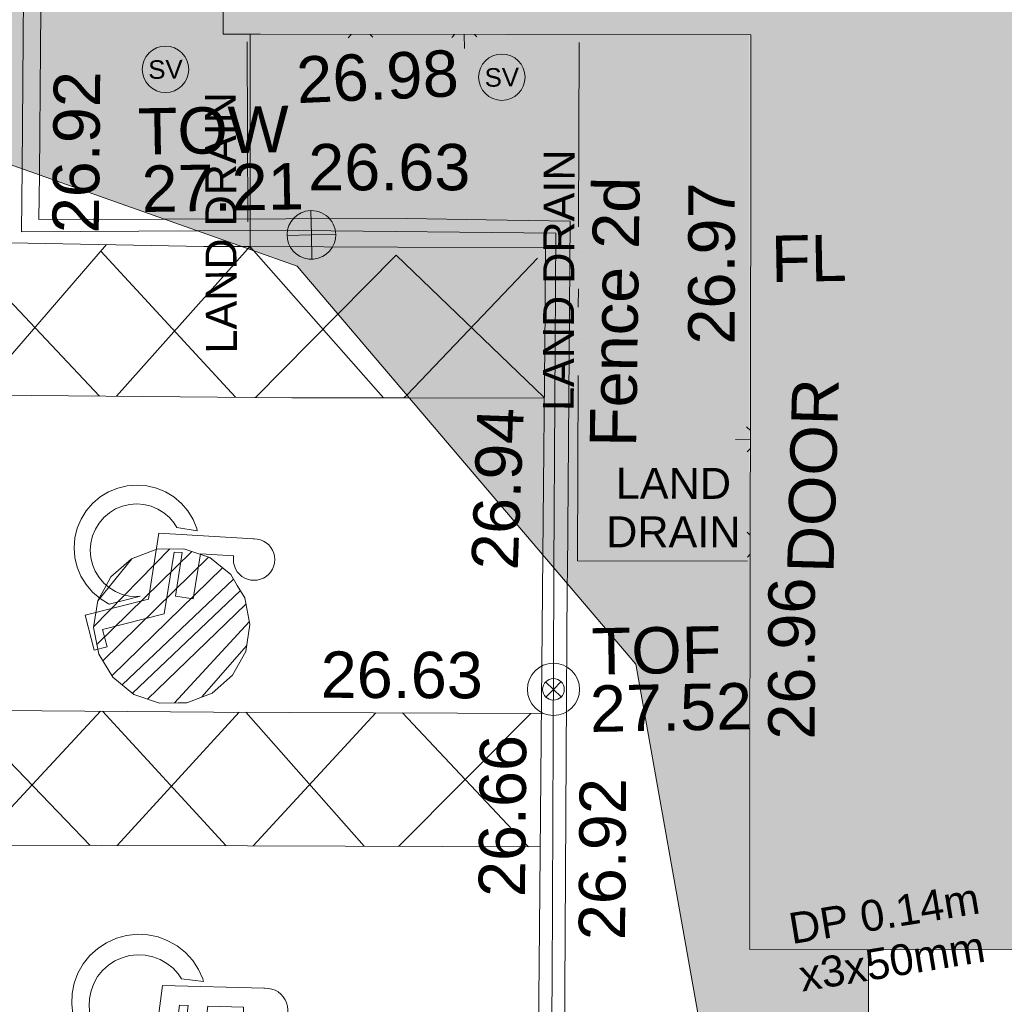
# Model space of a CAD drawing. Header units: millimetres. Extents: x -287732 to 520720, y -103372 to 287754.
# Tile 226 of 256: x 99813 to 107771, y -10516 to -2555. Entities that reach past the tile are written whole.
import ezdxf

# ---------------------------------------------------------------- set-up
doc = ezdxf.new("R2010")
doc.units = ezdxf.units.MM
for name, pattern in [('IMPORT-HIDDEN2 _3_', [4762.5, 3175, -1587.5]), ('IMPORT-UG_DRAINAGE_UNIDENTIFIED_QLB2 _2_', [2700, 1500, -300.0000000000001, 0, -250, 150, -300.0000000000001, 0, -200]), ('IMPORT-UG_ELEC_LV_QLB2 _2_', [2700, 1500, -300.0000000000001, 0, -250, 150, -300.0000000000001, 0, -200]), ('IMPORT-UG_ELEC_STREET LIGHTING_QLB2 _2_', [2700, 1500, -300.0000000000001, 0, -250, 150, -300.0000000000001, 0, -200])]:
    doc.linetypes.add(name, pattern=pattern)
for name, color, linetype, lineweight, true_color in [('00__TOPO__TOP_OF_FENCE_SYMBOL', 7, 'Continuous', 9, 0x666666), ('00_TOPO_LEVEL_FLOOR', 7, 'Continuous', 9, 0x666666), ('00_TOPO_SERV_STOP_VALVE', 7, 'Continuous', 9, 0x666666), ('00_TOPO_TOP_OF_WALL', 7, 'Continuous', 9, 0x666666), ('00_UAV_BUILDING_OUTLINE', 5, 'Continuous', 9, 0x0000ff), ('00_UAV_FENCE_2D', 7, 'Continuous', 9, 0x264c2f), ('00_UAV_HANDICAP', 7, 'Continuous', 9, 0x666666), ('00_UAV_INT_DOOR', 7, 'Continuous', 9, 0x7f4f3f), ('00_UAV_LEVEL_FLOOR', 7, 'Continuous', 9, 0x666666), ('00_UAV_ROAD_MARKING_WHITE_CONTINUOUS', 7, 'Continuous', 9, 0x999999), ('00_UAV_TOP_OF_FENCE', 6, 'Continuous', 9, 0xff00ff), ('00_UAV_TOP_OF_WALL', 7, 'Continuous', 9, 0x666666), ('00_UAV_WALL', 7, 'Continuous', 9, 0x7c00a5), ('12333-PUM-2D-U-0001-C01 - Rev2_REVIT IMPORT_dwg', 7, 'Continuous', 9, 0x767676), ('A_RHA_Line', 7, 'Continuous', 9, 0x00a600), ('PUM-CHAMBER EXTENTS', 6, 'IMPORT-HIDDEN2 _3_', 9, 0xff00ff), ('PUM-ELECTRIC-LV-QLB2', 1, 'IMPORT-UG_ELEC_LV_QLB2 _2_', 9, 0xff0000), ('PUM-UNIDENTIFIED-QLB2', 150, 'IMPORT-UG_DRAINAGE_UNIDENTIFIED_QLB2 _2_', 9, 0x007fff)]:
    doc.layers.add(name, color=color, linetype=linetype, lineweight=lineweight, true_color=true_color)
doc.layers.add('A_RHA_Detail', color=7, linetype='Continuous', lineweight=9)
doc.layers.add('A_RHA_Site', color=7, linetype='Continuous', lineweight=9)
doc.styles.add('Arial_1', font='arial.ttf', dxfattribs={"height": 250})
doc.styles.add('Swis721 Lt BT', font='swissl.ttf', dxfattribs={"height": 399.9999999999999})
doc.styles.add('Swis721 Lt BT_2', font='swissl.ttf', dxfattribs={"height": 375})

# ---------------------------------------------------------------- blocks, each defined once
blk = doc.blocks.new('12333-PUM-2D-U-0001-C01 - Rev2_REVIT IMPORT_dwg_NN_DISABLED-2077243-Site Location Plan Proposed')
at = {"layer": '00_UAV_HANDICAP', "color": 254, "true_color": 0xcccccc, "flags": 128}
for points in [[(792.900669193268, 2280.610141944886), (791.7071703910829, 2292.07751121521), (793.8081731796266, 2332.120596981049), (801.0244637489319, 2372.831781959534), (815.4072651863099, 2410.199520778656), (834.6163260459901, 2445.752122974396), (859.749849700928, 2478.102067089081), (889.2795283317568, 2504.909103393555), (923.3511180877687, 2527.414707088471), (959.3303727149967, 2544.664522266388), (998.4665040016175, 2556.514413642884), (1039.2262383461, 2560.624703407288), (1079.412596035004, 2559.765463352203), (1118.738746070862, 2551.450682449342), (1157.491520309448, 2538.16637172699), (1192.898365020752, 2517.715835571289), (1224.006547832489, 2492.725584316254), (1252.055346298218, 2463.052631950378), (1274.706992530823, 2430.225001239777), (1291.813247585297, 2393.001502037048), (1302.421377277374, 2354.008642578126), (1307.916702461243, 2314.347399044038), (1305.669944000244, 2273.062837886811), (1298.599409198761, 2233.593128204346), (1284.216607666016, 2196.225389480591), (1265.0078332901, 2160.675271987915), (1239.874310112, 2128.325325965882), (1210.342148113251, 2101.518576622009), (1176.273041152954, 2079.012685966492), (1140.291016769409, 2061.760674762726), (1101.157368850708, 2049.910496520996), (1060.397634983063, 2045.80020685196), (1020.211563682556, 2046.661929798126), (1012.880205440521, 2047.507810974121), (1006.596107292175, 1634.045719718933), (1571.880964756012, 1568.824091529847), (1546.079030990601, 1345.195162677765), (1001.914062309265, 1407.980013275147), (1000.24232711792, 1306.200863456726), (1771.761510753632, 1217.184261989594), (1999.075649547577, 459.5242324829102), (2211.618631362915, 523.1246404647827), (2262.459996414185, 363.6714551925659), (1833.36162776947, 234.4119656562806), (1599.502904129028, 1011.711552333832), (773.3163873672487, 1107.035580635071), (793.1872142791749, 2283.093666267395)], [(1682.266412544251, 528.8078632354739), (1572.075039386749, 894.0196480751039), (1567.742828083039, 905.9329998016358), (1573.604313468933, 863.6290800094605), (1570.739078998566, 773.317301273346), (1552.962766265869, 684.7259380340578), (1521.665662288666, 598.9553887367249), (1477.418087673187, 520.9705080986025), (1422.563350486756, 449.2476672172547), (1356.286735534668, 387.6532275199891), (1281.217809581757, 337.1446035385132), (1198.744377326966, 298.8224844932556), (1111.633737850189, 274.8816493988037), (1022.228912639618, 263.7959882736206), (931.9171335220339, 266.6612226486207), (843.3257698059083, 284.4375349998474), (758.7969836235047, 315.5913665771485), (679.4270675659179, 358.7404522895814), (607.8450151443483, 414.837237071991), (546.2530592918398, 481.1135657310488), (495.7444362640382, 556.1824921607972), (458.6640780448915, 638.5126520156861), (433.3382083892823, 724.5248012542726), (422.3930502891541, 815.1691925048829), (425.2607680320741, 905.4806843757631), (443.0345973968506, 994.0723344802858), (474.1911988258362, 1078.603317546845), (518.5820462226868, 1157.829962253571), (573.4367834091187, 1229.552803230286), (639.5701260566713, 1289.905480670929), (694.1389988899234, 1326.411494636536), (723.6680223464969, 1582.343622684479), (693.8022819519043, 1574.457298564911), (583.3735445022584, 1522.995261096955), (481.0201821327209, 1454.233631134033), (392.0010418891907, 1370.084751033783), (315.4994992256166, 1274.420238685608), (256.4850852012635, 1166.666716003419), (214.2946676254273, 1051.938898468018), (190.3077412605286, 931.3308815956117), (186.3425008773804, 809.673605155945), (201.1544143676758, 687.1081438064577), (234.2233352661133, 569.9884924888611), (286.78634557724, 458.1744332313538), (354.4472895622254, 357.2088755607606), (438.452609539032, 266.9454902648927), (534.2603947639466, 191.6857097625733), (641.8709315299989, 131.4320169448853), (756.7417348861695, 90.48087673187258), (877.3497522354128, 66.49395036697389), (999.0070287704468, 62.52871046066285), (1121.429504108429, 76.10134553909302), (1238.692141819, 110.4095443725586), (1350.362928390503, 161.7307938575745), (1451.472045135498, 230.6359834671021), (1541.591871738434, 313.3970569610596), (1616.994925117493, 410.446604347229), (1677.107828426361, 516.815092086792), (1681.168209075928, 530.1953811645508)]]:
    blk.add_lwpolyline(points, close=True, dxfattribs=at)
blk = doc.blocks.new('12333-PUM-2D-U-0001-C01 - Rev2_REVIT IMPORT_dwg_MSL_Sluice_Valve_SYM-2077246-Site Location Plan Proposed')
at = {"layer": '00_TOPO_SERV_STOP_VALVE', "color": 254, "true_color": 0xcccccc}
blk.add_circle((0, 0), 500.0000000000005, dxfattribs=at)
at = {"layer": '00_TOPO_SERV_STOP_VALVE', "insert": (0, 198.9876086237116), "char_height": 399.9999999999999, "width": 785.1100955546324, "attachment_point": 2, "line_spacing_factor": 1.005061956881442, "style": 'Swis721 Lt BT'}
blk.add_mtext('SV', dxfattribs=at)
blk = doc.blocks.new('12333-PUM-2D-U-0001-C01 - Rev2_REVIT IMPORT_dwg_MSL_Node_LineworkTOF-2077248-Site Location Plan Proposed')
at = {"layer": '00__TOPO__TOP_OF_FENCE_SYMBOL', "color": 254, "true_color": 0xcccccc, "flags": 128}
for points in [[(165.3591892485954, 165.3591892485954), (0, 0), (-165.3591892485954, 165.3591892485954)], [(165.3591892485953, -165.3591892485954), (0, 0), (-165.3591892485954, -165.3591892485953)]]:
    blk.add_lwpolyline(points, dxfattribs=at)
at = {"layer": '00__TOPO__TOP_OF_FENCE_SYMBOL', "color": 254, "true_color": 0xcccccc}
for radius in [562.5594001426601, 233.853208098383]:
    blk.add_circle((0, 0), radius, dxfattribs=at)
blk = doc.blocks.new('12333-PUM-2D-U-0001-C01 - Rev2_REVIT IMPORT_dwg_TOW-V154-Site Location Plan Proposed')
at = {"layer": '00_TOPO_TOP_OF_WALL', "color": 254, "true_color": 0xcccccc, "flags": 128}
for points in [[(0, 525.0554400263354), (0, 0), (-525.0554401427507, 0)], [(525.0554401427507, 0), (0, 0), (0, -525.0554400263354)]]:
    blk.add_lwpolyline(points, dxfattribs=at)
at = {"layer": '00_TOPO_TOP_OF_WALL', "color": 254, "true_color": 0xcccccc}
for radius, start, end in [(525.0554401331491, 102.8811077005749, 359.9999999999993), (525.0554401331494, 359.9999999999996, 102.8571428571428)]:
    blk.add_arc((0, 0), radius, start, end, dxfattribs=at)
blk = doc.blocks.new('12333-PUM-2D-U-0001-C01 - Rev2_REVIT IMPORT_dwg_MSL_FLlvl_SYM-V164-Site Location Plan Proposed')
at = {"layer": '00_TOPO_LEVEL_FLOOR', "color": 254, "true_color": 0xcccccc}
blk.add_line((-14.61504444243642, -1.732587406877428e-11), (-38.92611017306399, -1.732587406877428e-11), dxfattribs=at)
blk = doc.blocks.new('12333-PUM-2D-U-0001-C01 - Rev2_REVIT IMPORT_dwg_MSL_FLlvl_SYM-V165-Site Location Plan Proposed')
at = {"layer": '00_TOPO_LEVEL_FLOOR', "color": 254, "true_color": 0xcccccc}
blk.add_line((1.732587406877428e-11, -38.92611017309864), (1.732587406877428e-11, -16.20028994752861), dxfattribs=at)
blk = doc.blocks.new('12333-PUM-2D-U-0001-C01 - Rev2_REVIT IMPORT_dwg_MSL_Node_Linework-V183-Site Location Plan Proposed')
at = {"layer": '00_UAV_INT_DOOR', "color": 9, "true_color": 0xd4c4bf}
for p, q in [((-398.6975439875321, 398.6975439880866), (-530.3860888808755, 530.3860888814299)), ((-413.9539675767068, -413.9539675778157), (-530.3860888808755, -530.3860888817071))]:
    blk.add_line(p, q, dxfattribs=at)
blk = doc.blocks.new('12333-PUM-2D-U-0001-C01 - Rev2_REVIT IMPORT_dwg_MSL_Node_Linework-V184-Site Location Plan Proposed')
at = {"layer": '00_UAV_INT_DOOR', "color": 9, "true_color": 0xd4c4bf}
for p, q in [((-372.9887995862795, 372.9887995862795), (-530.3860888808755, 530.3860888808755)), ((-387.2614611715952, -387.261461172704), (-530.3860888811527, -530.3860888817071))]:
    blk.add_line(p, q, dxfattribs=at)
blk = doc.blocks.new('12333-PUM-2D-U-0001-C01 - Rev2_REVIT IMPORT_dwg_MSL_Node_Linework-V185-Site Location Plan Proposed')
at = {"layer": '00_UAV_INT_DOOR', "color": 9, "true_color": 0xd4c4bf}
for p, q in [((-394.0669405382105, -394.0669405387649), (-530.3860888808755, -530.3860888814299)), ((530.3860888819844, -530.3860888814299), (409.146171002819, -409.146171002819))]:
    blk.add_line(p, q, dxfattribs=at)
blk = doc.blocks.new('12333-PUM-2D-U-0001-C01 - Rev2_REVIT IMPORT_dwg_MSL_Node_Linework-V186-Site Location Plan Proposed')
at = {"layer": '00_UAV_INT_DOOR', "color": 9, "true_color": 0xd4c4bf}
for p, q in [((-413.4456603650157, -413.4456603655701), (-530.3860888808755, -530.3860888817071)), ((530.3860888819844, -530.3860888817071), (429.2664302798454, -429.2664302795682))]:
    blk.add_line(p, q, dxfattribs=at)
blk = doc.blocks.new('12333-PUM-2D-U-0001-C01 - Rev2_REVIT IMPORT_dwg_MGS62954_T2_Galway_ITM_3d_Rev1-2077680-Site Location Plan Proposed')
at = {"layer": '00_UAV_FENCE_2D', "color": 254, "true_color": 0xcccccc, "flags": 128}
for points in [[(534001710.9014705, 725549921.6523491), (534001773.7725002, 725552370.3135003), (534001837.7725002, 725555482.3135002), (534004363.7725, 725555367.3135002), (534007801.7725002, 725555306.3135003), (534008648.3050512, 725555292.57813)], [(534003121.00261, 725549393.1661494), (534001697.7725001, 725549410.3135003), (534001710.9014705, 725549921.6523491)], [(534005952.0808412, 725546617.9628102), (534006014.7725002, 725549324.3135002), (534003938.7725001, 725549383.3135002), (534003121.00261, 725549393.1661494)], [(533999987.7725002, 725540744.3135002), (534001571.7725002, 725540713.3135003), (534003352.7725, 725540693.3135002), (534005806.7725001, 725540631.3135002), (534005879.7725002, 725543285.3135002), (534005949.7725002, 725546518.3135002), (534005952.0808412, 725546617.9628102)]]:
    blk.add_lwpolyline(points, dxfattribs=at)
at = {"layer": '00_UAV_ROAD_MARKING_WHITE_CONTINUOUS', "color": 254, "true_color": 0xcccccc}
for p, q in [((534001209.1696634, 725549273.9526346), (534002305.1879569, 725548071.5092249)), ((534001309.779233, 725548097.2114049), (534002382.9525288, 725549295.9162741)), ((534002335.1166733, 725549242.4849472), (534003404.3097453, 725548043.1290976)), ((534002442.677139, 725548067.9591539), (534003523.9239902, 725549242.1568474)), ((534003523.9239902, 725549242.1568474), (534003539.5314379, 725549259.1060102)), ((534003542.1747385, 725549256.010926), (534003568.1682199, 725549225.5747285)), ((534003568.1682199, 725549225.5747285), (534004600.5896146, 725548016.6954317)), ((534004787.6665598, 725548036.8879783), (534005862.8876612, 725549125.1020097)), ((534003565.9026707, 725548038.9566501), (534004242.7436863, 725548700.9169176)), ((534004764.5058938, 725548013.4474398), (534004787.6665598, 725548036.8879783)), ((534005898.5803224, 725547990.9758205), (534004807.6033956, 725548012.5934653)), ((534002266.9579665, 725545523.6425742), (534001241.400078, 725544458.1507896)), ((534003264.8464393, 725544418.7608056), (534002283.8973244, 725545523.2111537)), ((534003389.5016887, 725545495.872456), (534002384.4879261, 725544435.8985503)), ((534004379.2680845, 725544395.1230239), (534003443.4495172, 725545494.7092667)), ((534004492.2486221, 725545472.095711), (534003483.5774824, 725544414.4082727)), ((534005744.6359928, 725545445.0925118), (534004657.4125412, 725544389.1342536)), ((534005708.7343262, 725544366.4980865), (534004709.6142999, 725545467.4090073))]:
    blk.add_line(p, q, dxfattribs=at)
at = {"layer": '00_UAV_ROAD_MARKING_WHITE_CONTINUOUS', "color": 254, "true_color": 0xcccccc, "flags": 128}
for points in [[(534004242.7436863, 725548700.9169176), (534004722.5710554, 725549170.1949993), (534005894.9499431, 725548001.3794374)], [(534004807.6033956, 725548012.5934653), (534003858.7796369, 725548031.3943532), (534001147.7796368, 725548101.394353), (534001144.5028133, 725547854.1762223), (534001129.7796369, 725546743.3943529), (534001098.7796367, 725545553.394353), (534003179.7796368, 725545500.394353), (534003796.2063573, 725545487.1033427), (534005831.1168318, 725545443.2278658)], [(534002165.6862206, 725544440.157915), (534001131.3465764, 725545552.5649211), (533999873.1620939, 725544390.6900088), (534001041.0875054, 725543196.4954795)], [(534005802.7763604, 725544364.4732534), (534003437.7796368, 725544415.3943532), (534001074.7796367, 725544461.3943529), (534001067.5685353, 725544190.6689984), (534001039.7796367, 725543147.394353), (534001000.7796367, 725541965.394353), (534003271.7796367, 725541937.3943528), (534003773.9761383, 725541927.4181212), (534005746.9258682, 725541888.225088)]]:
    blk.add_lwpolyline(points, dxfattribs=at)
at = {"layer": '00_UAV_WALL', "color": 254, "true_color": 0xcccccc}
blk.add_line((534003540.3619017, 725549259.0876756), (534003474.8927594, 725549260.5330673), dxfattribs=at)
at = {"layer": '00_UAV_WALL', "color": 254, "true_color": 0xcccccc, "flags": 128}
for points in [[(534008646.1641714, 725555169.9272046), (534007575.7593798, 725555175.1506515), (534006517.7725002, 725555180.3135003), (534003447.7725002, 725555268.3135003), (534002578.2384852, 725555290.4557983), (534001994.7725001, 725555305.3135003), (534001917.7725001, 725552405.3135002), (534001877.0430954, 725550892.0594571), (534001849.526114, 725549869.6977701)], [(534003474.8927594, 725549260.5330673), (534003167.7725001, 725549267.3135002), (534001603.7725002, 725549324.3135002), (534001607.4366749, 725549493.7379507), (534001617.4487476, 725549956.6771237)], [(534001849.526114, 725549869.6977701), (534001839.7725002, 725549507.3135002), (534002855.5984827, 725549492.6359072)], [(534002855.5984827, 725549492.6359072), (534004815.7725003, 725549464.3135003), (534005453.5445989, 725549442.5382769), (534006133.7725001, 725549419.3135002), (534006060.7725002, 725546580.3135003), (534006058.5899878, 725546488.1735151)], [(534005865.0216871, 725546724.0508467), (534005917.506853, 725548705.5011292), (534005930.7725002, 725549206.3135002), (534003542.2277243, 725549259.0464829)], [(534005916.6344249, 725540485.8462188), (534004367.7725002, 725540534.3135003), (534002128.7725, 725540593.3135003), (534000923.0534197, 725540614.7558368), (533999935.7725003, 725540632.3135003), (533999936.7725001, 725540850.3135002), (534002460.7725002, 725540808.3135002), (534003729.3757403, 725540770.6936548), (534005731.7725001, 725540711.3135003), (534005755.7725002, 725542575.3135), (534005785.5134643, 725543707.3766112), (534005833.7725002, 725545544.3135003), (534005865.0216871, 725546724.0508467)], [(534006058.5899878, 725546488.1735151), (534006025.7572654, 725545102.0616343), (534005991.7725, 725543667.3135003), (534005916.6344249, 725540485.8462188)]]:
    blk.add_lwpolyline(points, dxfattribs=at)
for name, p, xscale, yscale, zscale in [('12333-PUM-2D-U-0001-C01 - Rev2_REVIT IMPORT_dwg_MSL_Node_Linework-V185-Site Location Plan Proposed', (534004464.235, 725551034.4535), 0.19, 0.19, 0.19), ('12333-PUM-2D-U-0001-C01 - Rev2_REVIT IMPORT_dwg_MSL_Node_Linework-V186-Site Location Plan Proposed', (534005303.235, 725551022.4535), 0.19, 0.19, 0.19), ('12333-PUM-2D-U-0001-C01 - Rev2_REVIT IMPORT_dwg_MSL_FLlvl_SYM-V165-Site Location Plan Proposed', (534005303.235, 725551022.4535), 4.94, 4.94, 4.94), ('12333-PUM-2D-U-0001-C01 - Rev2_REVIT IMPORT_dwg_MSL_Sluice_Valve_SYM-2077246-Site Location Plan Proposed', (534002883.9510001, 725550703.6535001), 0.375, 0.375, 0.375), ('12333-PUM-2D-U-0001-C01 - Rev2_REVIT IMPORT_dwg_MSL_Sluice_Valve_SYM-2077246-Site Location Plan Proposed', (534005600.9510002, 725550592.6535001), 0.375, 0.375, 0.375), ('12333-PUM-2D-U-0001-C01 - Rev2_REVIT IMPORT_dwg_TOW-V154-Site Location Plan Proposed', (534004039.6665001, 725549344.2555001), 0.375, 0.375, 0.375), ('12333-PUM-2D-U-0001-C01 - Rev2_REVIT IMPORT_dwg_MSL_Node_Linework-V184-Site Location Plan Proposed', (534007630.951, 725547630.6535002), 0.19, 0.19, 0.19), ('12333-PUM-2D-U-0001-C01 - Rev2_REVIT IMPORT_dwg_MSL_FLlvl_SYM-V164-Site Location Plan Proposed', (534007630.951, 725547630.6535002), 4.94, 4.94, 4.94), ('12333-PUM-2D-U-0001-C01 - Rev2_REVIT IMPORT_dwg_MSL_Node_Linework-V183-Site Location Plan Proposed', (534007619.9510002, 725546779.6535001), 0.19, 0.19, 0.19), ('12333-PUM-2D-U-0001-C01 - Rev2_REVIT IMPORT_dwg_MSL_Node_LineworkTOF-2077248-Site Location Plan Proposed', (534005931.8408993, 725545637.0533472), 0.375, 0.375, 0.375)]:
    blk.add_blockref(name, p, dxfattribs=dict(xscale=xscale, yscale=yscale, zscale=zscale))
for p, xscale, yscale, zscale, rotation in [((534002077.7403514, 725547500.3457531), 0.6499999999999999, 0.6499999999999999, 0.6499999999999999, 266.5208749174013), ((534001969.8727419, 725543862.0224273), 0.7, 0.7, 0.7, 268.3724433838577)]:
    blk.add_blockref('12333-PUM-2D-U-0001-C01 - Rev2_REVIT IMPORT_dwg_NN_DISABLED-2077243-Site Location Plan Proposed', p, dxfattribs=dict(xscale=xscale, yscale=yscale, zscale=zscale, rotation=rotation))
at = {"layer": '00_UAV_BUILDING_OUTLINE', "color": 251, "true_color": 0x666666, "char_height": 375, "width": 1495.902363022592, "attachment_point": 1, "line_spacing_factor": 1.005061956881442, "style": 'Swis721 Lt BT_2'}
for s, insert, rotation in [('26.98', (534003935.5188318, 725550786.2409134), 1.5531032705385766), ('26.97', (534007068.8533623, 725548405.111163), 88.92447624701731), ('26.96', (534007660.4223258, 725545200.1439495), 88.92447624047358)]:
    blk.add_mtext(s, dxfattribs=dict(at, insert=insert, rotation=rotation))
at = {"layer": '00_UAV_FENCE_2D', "color": 251, "true_color": 0x666666, "insert": (534006258.7046736, 725547594.6597356), "char_height": 375, "width": 2545.408465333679, "attachment_point": 1, "rotation": 88.21634024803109, "line_spacing_factor": 1.005061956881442, "style": 'Swis721 Lt BT_2'}
blk.add_mtext('Fence 2d', dxfattribs=at)
at = {"layer": '00_UAV_INT_DOOR', "color": 251, "true_color": 0x666666, "insert": (534007836.2395965, 725546551.8600214), "char_height": 375, "width": 1790.333939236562, "attachment_point": 1, "rotation": 87.42905956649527, "line_spacing_factor": 1.005061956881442, "style": 'Swis721 Lt BT_2'}
blk.add_mtext('DOOR', dxfattribs=at)
at = {"layer": '00_UAV_LEVEL_FLOOR', "insert": (534007750.7679303, 725549273.3779105), "char_height": 375, "width": 683.841080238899, "attachment_point": 1, "line_spacing_factor": 1.005061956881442, "style": 'Swis721 Lt BT_2'}
blk.add_mtext('FL', dxfattribs=at)
at = {"layer": '00_UAV_ROAD_MARKING_WHITE_CONTINUOUS', "color": 251, "true_color": 0x666666, "insert": (534004056.8236181, 725545976.8287838), "char_height": 375, "width": 1495.902363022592, "attachment_point": 1, "rotation": 358.7648153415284, "line_spacing_factor": 1.005061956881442, "style": 'Swis721 Lt BT_2'}
blk.add_mtext('26.63', dxfattribs=at)
at = {"layer": '00_UAV_TOP_OF_FENCE', "color": 251, "true_color": 0x666666, "char_height": 375, "attachment_point": 1, "line_spacing_factor": 1.005061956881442, "style": 'Swis721 Lt BT_2'}
for s, insert, width in [('TOF', (534006245.8840463, 725546125.6097926), 1163.479615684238), ('27.52', (534006223.4604046, 725545662.2330877), 1495.902363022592)]:
    blk.add_mtext(s, dxfattribs=dict(at, insert=insert, width=width))
at = {"layer": '00_UAV_TOP_OF_WALL', "char_height": 375, "attachment_point": 1, "line_spacing_factor": 1.005061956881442, "style": 'Swis721 Lt BT_2'}
for s, insert, width in [('TOW', (534002651.3085461, 725550392.0214934), 1343.937678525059), ('27.21', (534002673.7704535, 725549928.1735709), 1495.902363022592)]:
    blk.add_mtext(s, dxfattribs=dict(at, insert=insert, width=width))
at = {"layer": '00_UAV_WALL', "color": 251, "true_color": 0x666666, "char_height": 375, "width": 1495.902363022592, "attachment_point": 1, "line_spacing_factor": 1.005061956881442, "style": 'Swis721 Lt BT_2'}
for s, insert, rotation in [('26.92', (534001946.2273179, 725549396.2756782), 88.45824979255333), ('26.63', (534004026.3985223, 725550080.3974154), 359.0128625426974), ('26.94', (534005284.7301272, 725546622.6548134), 86.80628368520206), ('26.66', (534005297.0202718, 725543970.2963054), 88.49510169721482), ('26.92', (534006099.7667055, 725543606.508836), 88.64309314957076)]:
    blk.add_mtext(s, dxfattribs=dict(at, insert=insert, rotation=rotation))
blk = doc.blocks.new('12333-PUM-2D-U-0001-C01 - Rev2_REVIT IMPORT_dwg-1620468-Site Location Plan Proposed')
at = {"layer": 'PUM-CHAMBER EXTENTS', "linetype": 'Continuous', "true_color": 0xffaaff}
h = blk.add_hatch(dxfattribs=at)
h.set_pattern_fill('FP_4', color=211, style=0, pattern_type=2)
h.set_pattern_definition([(45, (-533641079.65, -725615854.3560001), (-88.38834764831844, 88.38834764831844), [])])
h.paths.add_polyline_path([(361666.4433728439, -70274.02188710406), (361886.0590921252, -70274.02188710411), (362092.4303629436, -70198.90888733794), (362260.6657642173, -70057.74262407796), (362370.473623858, -69867.54983221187), (362408.6094932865, -69651.27056918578), (362370.473623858, -69434.9913061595), (362260.6657642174, -69244.79851429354), (362092.430362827, -69103.63225103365), (361886.0590921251, -69028.51925126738), (361666.443372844, -69028.51925126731), (361460.0721020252, -69103.63225103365), (361291.8367007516, -69244.79851429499), (361182.0288411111, -69434.9913061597), (361143.8929716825, -69651.27056918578), (361182.0288411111, -69867.54983221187), (361291.8367007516, -70057.74262407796), (361460.0721021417, -70198.90888733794), (361655.3806345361, -70269.99537964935)])
at = {"layer": 'PUM-CHAMBER EXTENTS', "color": 211, "linetype": 'Continuous', "true_color": 0xffaaff, "flags": 128}
blk.add_lwpolyline([(362408.6094932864, -69651.27056918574), (362370.4736238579, -69434.99130615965), (362311.0853787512, -69332.12784829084), (362260.6657642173, -69244.7985142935), (362092.4303628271, -69103.63225103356), (361886.059092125, -69028.51925126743), (361666.4433728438, -69028.51925126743), (361460.0721020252, -69103.63225103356), (361291.8367007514, -69244.7985142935), (361242.5825718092, -69330.10916796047), (361182.0288411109, -69434.99130615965), (361143.8929716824, -69651.27056918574), (361182.0288411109, -69867.54983221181), (361291.8367007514, -70057.74262407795), (361460.0721021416, -70198.9088873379), (361666.4433728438, -70274.02188710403), (361816.3501528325, -70274.02188710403), (361886.059092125, -70274.02188710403), (362092.4303629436, -70198.9088873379), (362260.6657642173, -70057.74262407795), (362370.4736238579, -69867.54983221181)], close=True, dxfattribs=at)
at = {"layer": 'PUM-UNIDENTIFIED-QLB2', "color": 141, "true_color": 0xaad4ff}
for p, q in [((362448.436516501, -66395.7107292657), (362467.3501529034, -64940.35617867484)), ((365064.3501528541, -69182.35617864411), (365151.3501529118, -64992.35617869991)), ((366438.3501529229, -69208.3561787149), (365064.3501528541, -69182.35617864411))]:
    blk.add_line(p, q, dxfattribs=at)
blk.add_blockref('12333-PUM-2D-U-0001-C01 - Rev2_REVIT IMPORT_dwg_MGS62954_T2_Galway_ITM_3d_Rev1-2077680-Site Location Plan Proposed', (-533641079.6498471, -725615854.3561786))
at = {"layer": 'PUM-ELECTRIC-LV-QLB2', "insert": (367474.5371440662, -71951.02634682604), "char_height": 250, "width": 1848.69489539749, "attachment_point": 2, "rotation": 8.325323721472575, "line_spacing_factor": 0.9417779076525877, "style": 'Arial_1'}
blk.add_mtext('DP 0.14m\\Px3x50mm', dxfattribs=at)
at = {"layer": 'PUM-UNIDENTIFIED-QLB2', "char_height": 250, "attachment_point": 2, "line_spacing_factor": 0.9417779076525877, "style": 'Arial_1'}
for s, insert, width, rotation in [('LAND DRAIN', (362105.1993517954, -66397.89662880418), 2522.060585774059, 89.25543192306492), ('LAND DRAIN', (364827.4895608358, -66908.30119658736), 2522.060585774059, 88.81049722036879), ('LAND\\PDRAIN', (365852.9912318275, -68444.07410879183), 1294.698577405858, 358.9159297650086)]:
    blk.add_mtext(s, dxfattribs=dict(at, insert=insert, width=width, rotation=rotation))
blk = doc.blocks.new('Ground Floor Site Elements 4 - Ground Floor Site Elements 1-1291089-Site Location Plan Proposed')
at = {"layer": 'A_RHA_Site', "true_color": 0x9b9b9b, "transparency": 33554432}
h = blk.add_hatch(color=253, dxfattribs=at)
h.paths.add_polyline_path([(105489.6860072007, -11375.97582621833), (106674.544423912, -11375.97582621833), (106674.544423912, -10074.46932626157), (105713.4391506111, -10073.20245584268), (105713.4391501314, -2678.940452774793), (101674.544423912, -2678.940452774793), (101674.544423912, -4413.339822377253), (102055.7301778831, -4548.664014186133), (104792.0191172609, -7766.821787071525), (105433.1340192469, -11375.97582621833)])
h.paths.add_polyline_path([(106674.544423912, 426.6781157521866), (106674.544423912, 30999.72878646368), (96414.54442391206, 30999.72878646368), (96414.54442391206, 29639.72878646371), (92753.85324627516, 29639.72878646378), (92760.14103638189, 26176.60897435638), (92778.92533409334, 26066.05251650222), (92809.96991596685, 25958.29438850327), (92852.88437837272, 25854.68971134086), (92907.12904704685, 25756.5413739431), (92972.0217638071, 25665.08364859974), (93046.74646508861, 25581.4666692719), (93130.36344441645, 25506.74196799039), (93221.82116975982, 25441.84925123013), (93319.96950715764, 25387.604582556), (93423.57418431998, 25344.69012015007), (93531.33231231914, 25313.64553827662), (93641.88877017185, 25294.86124056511), (93753.85324627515, 25288.57345045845), (98479.83131514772, 25282.37033481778), (98684.36913678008, 25263.7836223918), (98887.41155247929, 25232.88113407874), (99088.2176824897, 25189.77562970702), (99286.0548070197, 25134.62439658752), (99480.20103985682, 25067.62867558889), (99674.544423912, 24986.79490104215), (99854.60320886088, 24899.12393767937), (100046.886348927, 24789.57032568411), (100205.9645627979, 24686.71859449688), (100371.388590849, 24564.99728452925), (100529.1614619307, 24433.50999424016), (100733.7848329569, 24234.2269180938), (100819.4809676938, 24143.19048847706), (100950.9682579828, 23985.41761739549), (101072.6895679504, 23819.99358934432), (101184.2007497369, 23647.52201866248), (101285.0949111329, 23468.63223540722), (101375.0039002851, 23283.9769889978), (101453.5996490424, 23094.2300664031), (101520.595370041, 22900.08383356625), (101575.7466031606, 22702.2467090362), (101618.8521075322, 22501.44057902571), (101649.7545958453, 22298.39816332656), (101668.3413082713, 22093.8603416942), (101674.544423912, 21888.57345045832), (101674.544423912, 433.2688107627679), (105723.1858153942, 427.9321386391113)])
h.paths.add_polyline_path([(95023.25265105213, 29739.72878646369), (95123.81282538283, 29739.72878646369), (94123.81282538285, 30739.72878646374), (93886.22494690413, 30739.72878646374), (94886.22494690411, 29739.72878646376)])
h.paths.add_polyline_path([(95954.07348666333, 29739.72878646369), (96023.25265105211, 29739.72878646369), (95023.25265105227, 30739.72878646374), (94785.66477257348, 30739.72878646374), (95785.66477257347, 29739.72878646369), (95945.56212659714, 29739.72878646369)])
h.paths.add_polyline_path([(95335.94485973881, 29739.72878646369), (95573.53273821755, 29739.72878646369), (94573.53273821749, 30739.72878646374), (94335.94485973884, 30739.72878646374), (95304.30914980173, 29771.3644964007)])
h.paths.add_polyline_path([(96235.3846854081, 29739.72878646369), (96324.54442391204, 29739.72878646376), (96324.54442391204, 29888.15692643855), (95472.97256388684, 30739.72878646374), (95235.38468540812, 30739.72878646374), (96096.68089352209, 29878.4325783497)])
h.paths.add_polyline_path([(93774.6530868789, 29739.72878646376), (92824.544423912, 30689.83744943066), (92824.544423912, 30452.24957095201), (93537.06520840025, 29739.72878646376)])
h.paths.add_polyline_path([(93986.78512123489, 29739.72878646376), (94224.37299971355, 29739.72878646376), (92824.544423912, 31139.55736226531), (92824.544423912, 30901.96948378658), (93974.54442391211, 29751.96948378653)])
h.paths.add_polyline_path([(93324.9331740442, 29739.72878646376), (92824.544423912, 30240.11753659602), (92824.544423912, 30002.52965811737), (93087.34529556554, 29739.72878646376)])
h.paths.add_polyline_path([(94436.50503406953, 29739.72878646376), (94674.09291254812, 29739.72878646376), (92824.544423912, 31589.27727509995), (92824.544423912, 31351.68939662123), (94422.10970789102, 29754.12411264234)])
h.paths.add_polyline_path([(96324.54442391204, 30100.28896079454), (96324.54442391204, 30337.87683927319), (95922.69247672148, 30739.72878646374), (95685.10459824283, 30739.72878646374), (96285.06829035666, 30139.7650943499)])
h.paths.add_polyline_path([(96324.54442391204, 30550.00887362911), (96324.54442391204, 30739.72878646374), (96134.8245110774, 30739.72878646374), (96235.3846854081, 30639.16861213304)])
h.paths.add_polyline_path([(93824.54442391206, 30801.40930945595), (93824.54442391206, 31038.99718793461), (92824.544423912, 32038.99718793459), (92834.89460764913, 31791.05912571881), (93786.22494690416, 30839.72878646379)])
h.paths.add_polyline_path([(93824.54442391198, 31251.1292222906), (93824.54442391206, 31488.71710076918), (92824.54442391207, 32488.71710076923), (92833.0321891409, 32242.64145706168), (93723.98424958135, 31351.68939662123)])
h.paths.add_polyline_path([(93824.54442391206, 31700.84913512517), (93824.54442391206, 31938.43701360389), (92824.54442391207, 32938.43701360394), (92833.02579242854, 32692.36776660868), (93723.98424958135, 31801.40930945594)])
h.paths.add_polyline_path([(93824.54442391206, 32150.56904795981), (93824.54442391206, 32388.15692643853), (92824.544423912, 33388.15692643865), (92824.54442391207, 33150.56904795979), (93723.98424958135, 32251.12922229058)])
h.paths.add_polyline_path([(93824.54442391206, 32600.28896079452), (93824.54442391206, 32837.87683927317), (92824.54442391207, 33837.87683927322), (92824.544423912, 33600.2889607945), (93723.98424958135, 32700.84913512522)])
h.paths.add_polyline_path([(93824.54442391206, 33050.00887362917), (93815.85048807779, 33296.29068794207), (92824.54442391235, 34287.59675210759), (92824.54442391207, 34050.00887362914), (93723.98424958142, 33150.56904795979)])
h.paths.add_polyline_path([(93824.54442391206, 33499.72878646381), (93813.88602282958, 33747.975066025), (92824.54442391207, 34737.31666494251), (92824.54442391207, 34499.72878646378), (93815.50933175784, 33508.763878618)])
h.paths.add_polyline_path([(93824.54442391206, 33949.44869929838), (93824.54442391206, 34187.0365777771), (92824.54442391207, 35187.03657777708), (92824.54442391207, 34949.44869929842), (93800.16883206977, 33973.82429114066)])
h.paths.add_polyline_path([(93824.54442391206, 34399.16861213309), (93824.54442391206, 34636.75649061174), (92824.54442391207, 35636.75649061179), (92824.54442391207, 35399.16861213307), (93777.20054102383, 34446.51249502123)])
h.paths.add_polyline_path([(93824.54442391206, 34848.8885249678), (93824.54442391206, 35086.47640344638), (93171.29204089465, 35739.72878646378), (92933.704162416, 35739.72878646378), (93758.0461456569, 34915.38680322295)])
h.paths.add_polyline_path([(93824.54442391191, 35298.60843780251), (93824.54442391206, 35536.19631628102), (93621.01195372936, 35739.72878646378), (93383.42407525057, 35739.72878646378), (93738.89175028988, 35384.26111142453)])
at = {"layer": 'A_RHA_Site', "color": 253, "true_color": 0xaaaaaa}
for p, q in [((101674.5444239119, -2673.603780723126), (101674.5444239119, -4413.339822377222)), ((101674.5444239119, -4413.339822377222), (101674.5444239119, -2673.603780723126)), ((101674.5444239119, -4413.339822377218), (102055.730177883, -4548.664014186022)), ((102055.730177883, -4548.664014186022), (101674.5444239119, -4413.339822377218)), ((102055.730177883, -4548.664014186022), (104792.0191172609, -7766.821787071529)), ((104792.0191172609, -7766.821787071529), (102055.730177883, -4548.664014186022)), ((104792.0191172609, -7766.821787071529), (105433.1340192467, -11375.97582621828)), ((105433.1340192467, -11375.97582621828), (104792.0191172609, -7766.821787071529)), ((106674.5444239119, -11375.97582621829), (106674.5444239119, -10074.4693261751)), ((106674.5444239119, -10074.4693261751), (106674.5444239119, -11375.97582621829))]:
    blk.add_line(p, q, dxfattribs=at)
blk = doc.blocks.new('Ground Floor Site Elements 5 - Ground Floor Site Elements 1-1291500-Site Location Plan Proposed')
at = {"layer": 'A_RHA_Site', "true_color": 0xc0c0c0, "transparency": 33554432}
blk.add_hatch(color=9, dxfattribs=at).paths.add_polyline_path([(101674.544423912, -4413.339822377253), (101674.544423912, -2673.603780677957), (101457.783507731, -2673.31805966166), (101461.8787905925, 433.5491335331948), (101674.544423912, 433.5491336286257), (101668.3413082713, 22093.8603416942), (101649.7545958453, 22298.39816332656), (101618.8521075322, 22501.44057902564), (101575.7466031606, 22702.2467090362), (101520.595370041, 22900.08383356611), (101453.5996490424, 23094.2300664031), (101375.0039002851, 23283.9769889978), (101285.0949111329, 23468.63223540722), (101184.2007497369, 23647.52201866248), (101072.6895679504, 23819.99358934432), (100950.9682579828, 23985.41761739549), (100733.7848329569, 24234.2269180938), (100678.7074799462, 24292.73650649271), (100529.1614619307, 24433.50999424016), (100371.388590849, 24564.99728452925), (100046.886348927, 24789.57032568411), (100033.492992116, 24798.22977628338), (99854.60320886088, 24899.12393767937), (99669.94796245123, 24989.03292683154), (99480.20103985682, 25067.62867558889), (99286.0548070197, 25134.62439658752), (99088.2176824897, 25189.77562970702), (98887.41155247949, 25232.88113407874), (98684.36913678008, 25263.7836223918), (98479.83131514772, 25282.37033481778), (98274.54442391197, 25288.57345045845), (93641.88877017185, 25294.86124056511), (93531.33231231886, 25313.64553827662), (93423.57418431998, 25344.69012015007), (93319.96950715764, 25387.604582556), (93221.82116975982, 25441.84925123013), (93130.36344441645, 25506.74196799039), (93046.74646508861, 25581.4666692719), (92972.0217638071, 25665.08364859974), (92907.12904704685, 25756.5413739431), (92852.88437837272, 25854.68971134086), (92809.96991596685, 25958.29438850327), (92778.92533409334, 26066.05251650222), (92760.14103638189, 26176.60897435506), (92753.85324627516, 26288.57345045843), (92753.85324627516, 29639.72878646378), (92724.54442391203, 29639.72878646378), (92734.54442391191, 35839.72878646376), (92753.85324627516, 35842.32925874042), (92753.85324627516, 36789.72878646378), (92650.96803028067, 36789.72878646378), (92734.54442391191, 36764.46481787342), (88867.67383388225, 36764.46481787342), (88858.30180899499, 36764.46481787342), (88858.30180899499, 18340.34986028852), (94418.02919638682, 18340.34986028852), (96963.61360865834, 20885.93427255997), (99674.544423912, 20885.93427255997), (99674.544423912, -3703.322774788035), (101461.8787904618, -4337.84170978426)])
at = {"layer": 'A_RHA_Site', "color": 253, "true_color": 0xaaaaaa}
for p, q in [((101674.5444239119, -4413.339822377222), (101674.5444239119, -2673.603780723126)), ((101674.5444239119, -2673.603780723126), (101674.5444239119, -4413.339822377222)), ((99674.5444239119, -3703.322774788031), (101674.5444239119, -4413.339822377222)), ((101674.5444239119, -4413.339822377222), (99674.5444239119, -3703.322774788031))]:
    blk.add_line(p, q, dxfattribs=at)

msp = doc.modelspace()

# ---------------------------------------------------------------- hatches: boundary and pattern name
at = {"layer": 'A_RHA_Detail', "true_color": 0xff0000}
h = msp.add_hatch(color=1, dxfattribs=at)
h.paths.add_polyline_path([(57133.95952019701, -15524.95938396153), (64822.46909210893, -15429.7618910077), (64727.12120221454, -7729.105699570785), (57038.6116303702, -7824.303192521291), (57105.35882369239, -13215.05896651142)])
h.paths.add_polyline_path([(108853.3350618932, -10077.34127506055), (108860.5865792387, 423.7879212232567), (101461.8787905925, 433.5491335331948), (101461.8787904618, -2673.323457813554), (105723.1858153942, -2678.940452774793), (105723.1858153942, -10073.21530337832), (106674.544423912, -10074.46932627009)])

# ---------------------------------------------------------------- linework, layer by layer
at = {"layer": 'A_RHA_Line', "color": 7}
for p, q in [((101461.8787905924, 433.5491336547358), (101457.7835077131, -2673.318059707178)), ((101457.7835077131, -2673.318059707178), (101758.9488691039, -2673.715037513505)), ((101758.9488691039, -2673.715037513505), (105723.1858153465, -2678.940452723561)), ((105723.1858153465, -2678.940452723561), (105721.8205790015, -3714.67071281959)), ((105721.8205790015, -3714.67071281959), (105715.2299041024, -8714.655384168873)), ((105715.2299041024, -8714.655384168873), (105713.43915013, -10073.20245584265)), ((105713.43915013, -10073.20245584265), (108853.335061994, -10077.3412750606))]:
    msp.add_line(p, q, dxfattribs=at)

# ---------------------------------------------------------------- block references
at = {"layer": '12333-PUM-2D-U-0001-C01 - Rev2_REVIT IMPORT_dwg', "color": 254, "linetype": 'IMPORT-UG_ELEC_STREET LIGHTING_QLB2 _2_', "true_color": 0xffd4d4, "rotation": 0.9999999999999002}
msp.add_blockref('12333-PUM-2D-U-0001-C01 - Rev2_REVIT IMPORT_dwg-1620468-Site Location Plan Proposed', (-261895.0770586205, 55869.5817132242), dxfattribs=at)
at = {"layer": 'A_RHA_Site', "color": 253, "true_color": 0xaaaaaa}
for name in ['Ground Floor Site Elements 5 - Ground Floor Site Elements 1-1291500-Site Location Plan Proposed', 'Ground Floor Site Elements 4 - Ground Floor Site Elements 1-1291089-Site Location Plan Proposed']:
    msp.add_blockref(name, (0, 0), dxfattribs=at)

doc.saveas('drawing.dxf')
